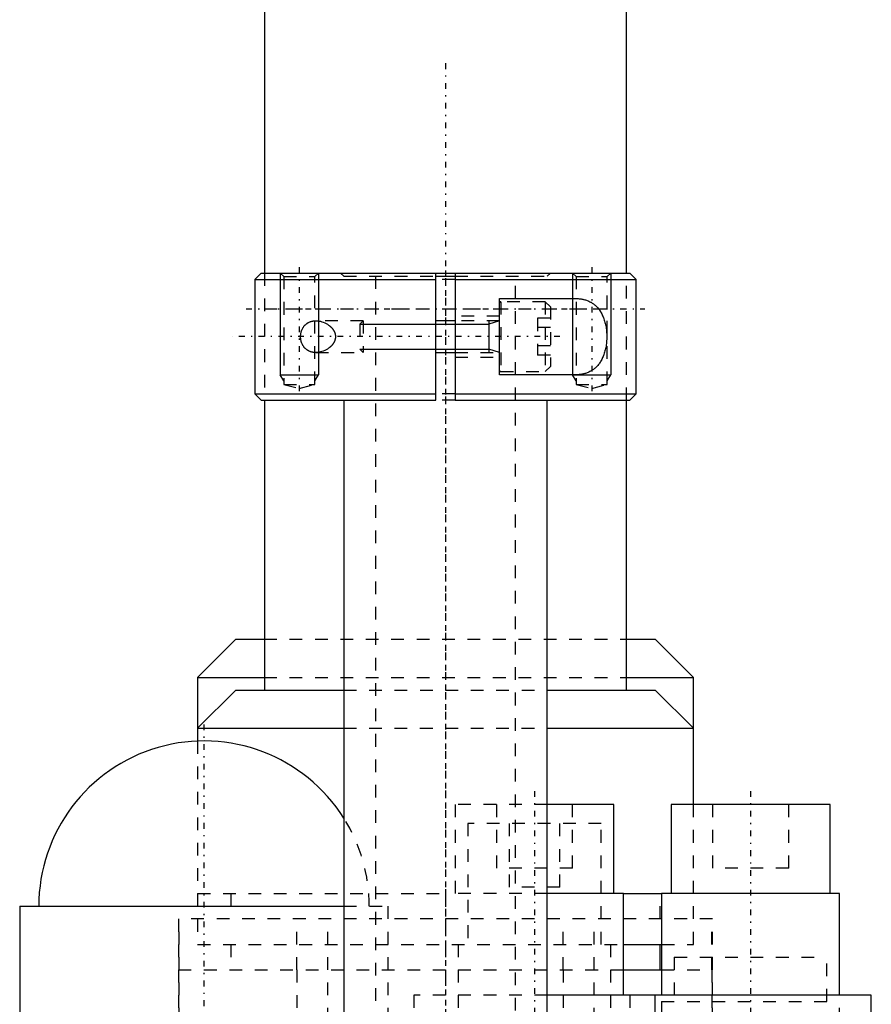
# Model space of a CAD drawing. Extents: x -70 to 70, y -1 to 596.
# Tile 12 of 13: x -34 to 34, y 396 to 474. Entities that reach past the tile are written whole.
import ezdxf

# ---------------------------------------------------------------- set-up
doc = ezdxf.new("R2010")
doc.units = 0
doc.linetypes.add('CENTER', pattern=[1.5, 0.45, -0.5, 0.05, -0.5])
doc.linetypes.add('DASHED', pattern=[2, 1, -1])
for name, color, linetype in [('AM_0', 7, 'CONTINUOUS'), ('AM_10', 7, 'CONTINUOUS'), ('AM_3', 7, 'DASHED'), ('AM_7', 7, 'CENTER')]:
    doc.layers.add(name, color=color, linetype=linetype)

msp = doc.modelspace()

# ---------------------------------------------------------------- linework, layer by layer
at = {"layer": 'AM_0', "color": 7, "linetype": 'CONTINUOUS'}
for p, q in [((-14.25, 580.75), (-14.25, 454.004)), ((14.25, 454.004), (14.25, 580.75)), ((-14.5, 454), (-15, 453.5)), ((-14.5, 454), (14.5, 454)), ((-0.75, 444), (-0.75, 454)), ((0.75, 454), (0.75, 444)), ((15, 453.5), (14.5, 454)), ((-15, 453.5), (-15, 444.5)), ((-15, 453.5), (-0.75, 453.5)), ((-0.75, 453.75), (0.75, 453.75)), ((0.75, 453.5), (15, 453.5)), ((15, 444.5), (15, 453.5)), ((4.25, 452), (10.198, 452)), ((4.25, 446), (4.25, 452)), ((0.75, 450.25), (-0.75, 450.25)), ((-0.75, 447.75), (0.75, 447.75)), ((10.198, 446), (4.25, 446)), ((-15, 444.5), (-14.5, 444)), ((-15, 444.5), (-0.75, 444.5)), ((-14.5, 444), (-0.75, 444)), ((-14.25, 444), (-14.25, 421.2)), ((-8, 444), (-8, 394.5)), ((0.75, 444.5), (15, 444.5)), ((0.75, 444), (14.5, 444)), ((8, 394.5), (8, 444)), ((14.25, 421.2), (14.25, 444)), ((14.5, 444), (15, 444.5)), ((-16.5, 425.2), (-19.5, 422.2)), ((-16.5, 425.2), (-14.266, 425.2)), ((14.266, 425.2), (16.5, 425.2)), ((19.5, 422.2), (16.5, 425.2)), ((-19.5, 422.2), (-19.5, 418.2)), ((-19.5, 422.2), (-14.266, 422.2)), ((14.266, 422.2), (19.5, 422.2)), ((19.5, 418.2), (19.5, 422.2)), ((-16.5, 421.2), (-19.5, 418.2)), ((-16.5, 421.2), (-8.005, 421.2)), ((8.005, 421.2), (16.5, 421.2)), ((19.5, 418.2), (16.5, 421.2)), ((-19.5, 418.2), (-19.5, 417.19)), ((-19.5, 418.2), (-8.008, 418.2)), ((8.008, 418.2), (19.5, 418.2)), ((19.5, 412.2), (19.5, 418.2)), ((13.25, 412.2), (8.001, 412.2)), ((13.25, 405.2), (13.25, 412.2)), ((17.75, 412.2), (17.75, 405.2)), ((30.25, 412.2), (17.75, 412.2)), ((30.25, 405.2), (30.25, 412.2)), ((14, 405.2), (8.001, 405.2)), ((14, 397.2), (14, 405.2)), ((14, 405.2), (17, 405.2)), ((17, 405.2), (17, 397.2)), ((31, 405.2), (17, 405.2)), ((31, 397.2), (31, 405.2)), ((-33.5, 404.2), (-33.5, 395.788)), ((-33.5, 404.2), (-7.991, 404.2)), ((14.009, 401.2), (17.013, 401.2)), ((16.898, 399.2), (16.898, 401.2)), ((14, 399.2), (17, 399.2)), ((33.5, 397.2), (8, 397.2)), ((16.5, 394.5), (16.5, 397.2)), ((33.5, 395.788), (33.5, 397.2))]:
    msp.add_line(p, q, dxfattribs=at)
for points in [[(10.198, 452, 0), (10.234, 452, 0), (10.306, 451.998, 0), (10.378, 451.995, 0), (10.414, 451.993, 0), (10.45, 451.99, 0), (10.522, 451.984, 0), (10.594, 451.976, 0), (10.666, 451.966, 0), (10.738, 451.953, 0), (10.809, 451.939, 0), (10.844, 451.932, 0), (10.88, 451.923, 0), (10.95, 451.905, 0), (11.019, 451.885, 0), (11.088, 451.863, 0), (11.156, 451.838, 0), (11.223, 451.811, 0), (11.256, 451.797, 0), (11.289, 451.782, 0), (11.354, 451.751, 0), (11.417, 451.717, 0), (11.449, 451.7, 0), (11.48, 451.681, 0), (11.542, 451.643, 0), (11.602, 451.603, 0), (11.631, 451.582, 0), (11.661, 451.56, 0), (11.718, 451.515, 0), (11.774, 451.467, 0), (11.829, 451.418, 0), (11.882, 451.366, 0), (11.933, 451.312, 0), (11.958, 451.284, 0), (11.983, 451.256, 0), (12.032, 451.198, 0), (12.078, 451.137, 0), (12.123, 451.075, 0), (12.167, 451.011, 0), (12.209, 450.944, 0), (12.229, 450.909, 0), (12.25, 450.874, 0), (12.289, 450.801, 0), (12.328, 450.725, 0), (12.364, 450.647, 0), (12.4, 450.566, 0), (12.433, 450.482, 0), (12.449, 450.439, 0), (12.465, 450.396, 0), (12.494, 450.308, 0), (12.522, 450.218, 0), (12.548, 450.126, 0), (12.571, 450.032, 0), (12.593, 449.937, 0), (12.603, 449.889, 0), (12.612, 449.84, 0), (12.629, 449.743, 0), (12.644, 449.644, 0), (12.657, 449.545, 0), (12.668, 449.446, 0), (12.676, 449.346, 0), (12.679, 449.296, 0), (12.682, 449.247, 0), (12.686, 449.147, 0), (12.688, 449.049, 0), (12.689, 449, 0), (12.688, 448.951, 0), (12.686, 448.853, 0), (12.682, 448.753, 0), (12.679, 448.704, 0), (12.676, 448.654, 0), (12.668, 448.554, 0), (12.657, 448.455, 0), (12.644, 448.356, 0), (12.629, 448.257, 0), (12.612, 448.16, 0), (12.603, 448.111, 0), (12.593, 448.063, 0), (12.571, 447.968, 0), (12.548, 447.874, 0), (12.522, 447.782, 0), (12.494, 447.692, 0), (12.465, 447.604, 0), (12.449, 447.561, 0), (12.433, 447.518, 0), (12.4, 447.434, 0), (12.364, 447.353, 0), (12.328, 447.275, 0), (12.289, 447.199, 0), (12.25, 447.126, 0), (12.229, 447.091, 0), (12.209, 447.056, 0), (12.167, 446.989, 0), (12.123, 446.925, 0), (12.078, 446.863, 0), (12.032, 446.802, 0), (11.983, 446.744, 0), (11.958, 446.716, 0), (11.933, 446.688, 0), (11.882, 446.634, 0), (11.829, 446.582, 0), (11.774, 446.533, 0), (11.718, 446.485, 0), (11.661, 446.44, 0), (11.631, 446.418, 0), (11.602, 446.397, 0), (11.542, 446.357, 0), (11.48, 446.319, 0), (11.449, 446.3, 0), (11.417, 446.283, 0), (11.354, 446.249, 0), (11.289, 446.218, 0), (11.256, 446.203, 0), (11.223, 446.189, 0), (11.156, 446.162, 0), (11.088, 446.137, 0), (11.019, 446.115, 0), (10.95, 446.095, 0), (10.88, 446.077, 0), (10.844, 446.068, 0), (10.809, 446.061, 0), (10.738, 446.047, 0), (10.666, 446.034, 0), (10.594, 446.024, 0), (10.522, 446.016, 0), (10.45, 446.01, 0), (10.414, 446.007, 0), (10.378, 446.005, 0), (10.306, 446.002, 0), (10.234, 446, 0), (10.198, 446, 0)], [(-10.198, 447.75, 0), (-10.214, 447.75, 0), (-10.245, 447.751, 0), (-10.276, 447.752, 0), (-10.292, 447.753, 0), (-10.307, 447.754, 0), (-10.339, 447.757, 0), (-10.371, 447.761, 0), (-10.402, 447.765, 0), (-10.434, 447.77, 0), (-10.466, 447.776, 0), (-10.481, 447.779, 0), (-10.497, 447.783, 0), (-10.529, 447.791, 0), (-10.56, 447.799, 0), (-10.591, 447.809, 0), (-10.622, 447.819, 0), (-10.653, 447.83, 0), (-10.668, 447.836, 0), (-10.683, 447.842, 0), (-10.714, 447.855, 0), (-10.744, 447.869, 0), (-10.758, 447.876, 0), (-10.773, 447.884, 0), (-10.802, 447.899, 0), (-10.831, 447.916, 0), (-10.845, 447.925, 0), (-10.859, 447.933, 0), (-10.887, 447.952, 0), (-10.914, 447.971, 0), (-10.941, 447.991, 0), (-10.967, 448.013, 0), (-10.993, 448.035, 0), (-11.005, 448.046, 0), (-11.018, 448.057, 0), (-11.042, 448.081, 0), (-11.066, 448.106, 0), (-11.089, 448.131, 0), (-11.111, 448.157, 0), (-11.133, 448.184, 0), (-11.144, 448.198, 0), (-11.154, 448.213, 0), (-11.175, 448.242, 0), (-11.196, 448.273, 0), (-11.215, 448.305, 0), (-11.234, 448.339, 0), (-11.253, 448.373, 0), (-11.262, 448.391, 0), (-11.27, 448.409, 0), (-11.287, 448.445, 0), (-11.302, 448.483, 0), (-11.317, 448.521, 0), (-11.33, 448.561, 0), (-11.343, 448.601, 0), (-11.348, 448.621, 0), (-11.354, 448.641, 0), (-11.364, 448.683, 0), (-11.373, 448.724, 0), (-11.38, 448.766, 0), (-11.386, 448.809, 0), (-11.391, 448.851, 0), (-11.393, 448.873, 0), (-11.395, 448.894, 0), (-11.398, 448.937, 0), (-11.399, 448.979, 0), (-11.399, 449, 0), (-11.399, 449.021, 0), (-11.398, 449.063, 0), (-11.395, 449.106, 0), (-11.393, 449.127, 0), (-11.391, 449.149, 0), (-11.386, 449.191, 0), (-11.38, 449.234, 0), (-11.373, 449.276, 0), (-11.364, 449.317, 0), (-11.354, 449.359, 0), (-11.348, 449.379, 0), (-11.343, 449.399, 0), (-11.33, 449.439, 0), (-11.317, 449.479, 0), (-11.302, 449.517, 0), (-11.287, 449.555, 0), (-11.27, 449.591, 0), (-11.262, 449.609, 0), (-11.253, 449.627, 0), (-11.234, 449.661, 0), (-11.215, 449.695, 0), (-11.196, 449.727, 0), (-11.175, 449.758, 0), (-11.154, 449.787, 0), (-11.144, 449.802, 0), (-11.133, 449.816, 0), (-11.111, 449.843, 0), (-11.089, 449.869, 0), (-11.066, 449.894, 0), (-11.042, 449.919, 0), (-11.018, 449.943, 0), (-11.005, 449.954, 0), (-10.993, 449.965, 0), (-10.967, 449.987, 0), (-10.941, 450.009, 0), (-10.914, 450.029, 0), (-10.887, 450.048, 0), (-10.859, 450.067, 0), (-10.845, 450.075, 0), (-10.831, 450.084, 0), (-10.802, 450.101, 0), (-10.773, 450.116, 0), (-10.758, 450.124, 0), (-10.744, 450.131, 0), (-10.714, 450.145, 0), (-10.683, 450.158, 0), (-10.668, 450.164, 0), (-10.653, 450.17, 0), (-10.622, 450.181, 0), (-10.591, 450.191, 0), (-10.56, 450.201, 0), (-10.529, 450.209, 0), (-10.497, 450.217, 0), (-10.481, 450.221, 0), (-10.466, 450.224, 0), (-10.434, 450.23, 0), (-10.402, 450.235, 0), (-10.371, 450.239, 0), (-10.339, 450.243, 0), (-10.307, 450.246, 0), (-10.292, 450.247, 0), (-10.276, 450.248, 0), (-10.245, 450.249, 0), (-10.214, 450.25, 0), (-10.198, 450.25, 0)], [(-10.198, 450.25, 0), (-10.147, 450.249, 0), (-10.044, 450.242, 0), (-9.938, 450.228, 0), (-9.884, 450.218, 0), (-9.83, 450.206, 0), (-9.721, 450.176, 0), (-9.612, 450.139, 0), (-9.505, 450.094, 0), (-9.399, 450.042, 0), (-9.296, 449.983, 0), (-9.246, 449.951, 0), (-9.197, 449.917, 0), (-9.141, 449.875, 0), (-9.126, 449.863, 0), (-9.11, 449.85, 0), (-9.103, 449.844, 0), (-9.095, 449.837, 0), (-9.08, 449.824, 0), (-9.065, 449.811, 0), (-9.05, 449.798, 0), (-9.036, 449.784, 0), (-9.021, 449.77, 0), (-9.014, 449.763, 0), (-9.006, 449.756, 0), (-8.992, 449.742, 0), (-8.977, 449.727, 0), (-8.963, 449.711, 0), (-8.948, 449.696, 0), (-8.934, 449.68, 0), (-8.927, 449.672, 0), (-8.92, 449.663, 0), (-8.906, 449.647, 0), (-8.893, 449.63, 0), (-8.879, 449.613, 0), (-8.866, 449.595, 0), (-8.853, 449.577, 0), (-8.847, 449.568, 0), (-8.841, 449.559, 0), (-8.828, 449.541, 0), (-8.816, 449.522, 0), (-8.805, 449.503, 0), (-8.793, 449.484, 0), (-8.782, 449.465, 0), (-8.777, 449.455, 0), (-8.771, 449.445, 0), (-8.761, 449.425, 0), (-8.751, 449.405, 0), (-8.746, 449.395, 0), (-8.742, 449.384, 0), (-8.733, 449.364, 0), (-8.724, 449.343, 0), (-8.72, 449.332, 0), (-8.716, 449.322, 0), (-8.708, 449.301, 0), (-8.701, 449.279, 0), (-8.694, 449.257, 0), (-8.688, 449.236, 0), (-8.683, 449.214, 0), (-8.68, 449.203, 0), (-8.678, 449.192, 0), (-8.673, 449.169, 0), (-8.669, 449.147, 0), (-8.665, 449.125, 0), (-8.663, 449.102, 0), (-8.66, 449.08, 0), (-8.659, 449.068, 0), (-8.658, 449.057, 0), (-8.657, 449.034, 0), (-8.657, 449.011, 0), (-8.657, 449, 0)], [(-8.657, 449, 0), (-8.657, 448.989, 0), (-8.657, 448.966, 0), (-8.658, 448.943, 0), (-8.659, 448.932, 0), (-8.66, 448.92, 0), (-8.663, 448.898, 0), (-8.665, 448.875, 0), (-8.669, 448.853, 0), (-8.673, 448.831, 0), (-8.678, 448.808, 0), (-8.68, 448.797, 0), (-8.683, 448.786, 0), (-8.688, 448.764, 0), (-8.694, 448.743, 0), (-8.701, 448.721, 0), (-8.708, 448.699, 0), (-8.716, 448.678, 0), (-8.72, 448.668, 0), (-8.724, 448.657, 0), (-8.733, 448.636, 0), (-8.742, 448.616, 0), (-8.746, 448.605, 0), (-8.751, 448.595, 0), (-8.761, 448.575, 0), (-8.771, 448.555, 0), (-8.777, 448.545, 0), (-8.782, 448.535, 0), (-8.793, 448.516, 0), (-8.805, 448.497, 0), (-8.816, 448.478, 0), (-8.828, 448.459, 0), (-8.841, 448.441, 0), (-8.847, 448.432, 0), (-8.853, 448.423, 0), (-8.866, 448.405, 0), (-8.879, 448.387, 0), (-8.893, 448.37, 0), (-8.906, 448.353, 0), (-8.92, 448.337, 0), (-8.927, 448.328, 0), (-8.934, 448.32, 0), (-8.948, 448.304, 0), (-8.963, 448.289, 0), (-8.977, 448.273, 0), (-8.992, 448.258, 0), (-9.006, 448.244, 0), (-9.014, 448.237, 0), (-9.021, 448.23, 0), (-9.036, 448.216, 0), (-9.05, 448.202, 0), (-9.065, 448.189, 0), (-9.08, 448.176, 0), (-9.095, 448.163, 0), (-9.103, 448.156, 0), (-9.11, 448.15, 0), (-9.126, 448.137, 0), (-9.141, 448.125, 0), (-9.197, 448.083, 0), (-9.246, 448.049, 0), (-9.296, 448.017, 0), (-9.399, 447.958, 0), (-9.505, 447.906, 0), (-9.612, 447.861, 0), (-9.721, 447.824, 0), (-9.83, 447.794, 0), (-9.884, 447.782, 0), (-9.938, 447.772, 0), (-10.044, 447.758, 0), (-10.147, 447.751, 0), (-10.198, 447.75, 0)]]:
    msp.add_polyline3d(points, dxfattribs=at)
msp.add_arc((-19, 404.2), 13, 32.20423, 180, dxfattribs=at)
at = {"layer": 'AM_10', "color": 7, "linetype": 'CONTINUOUS'}
for p, q in [((-13, 454), (-13, 446)), ((-10, 454), (-10, 446)), ((10, 454), (10, 446)), ((13, 454), (13, 446)), ((-6.75, 449.974), (3.4, 449.974)), ((4.25, 450.25), (3.4, 449.974)), ((3.4, 450.25), (3.4, 447.75)), ((-6.75, 448.026), (3.4, 448.026)), ((4.25, 447.75), (3.4, 448.026)), ((-12.729, 445.531), (-13, 446)), ((-13, 446), (-10, 446)), ((-10.271, 445.531), (-10, 446)), ((10.271, 445.531), (10, 446)), ((10, 446), (13, 446)), ((12.729, 445.531), (13, 446))]:
    msp.add_line(p, q, dxfattribs=at)
at = {"layer": 'AM_3', "color": 6, "linetype": 'DASHED'}
for p, q in [((-14.25, 454.004), (-14.25, 444)), ((-13, 454), (-12.729, 453.729)), ((-10.271, 453.729), (-10, 454)), ((-8.25, 454), (-8, 453.75)), ((8, 453.75), (8.25, 454)), ((10, 454), (10.271, 453.729)), ((12.729, 453.729), (13, 454)), ((14.25, 444), (14.25, 454.004)), ((-12.729, 453.729), (-12.729, 445.25)), ((-12.729, 453.729), (-10.271, 453.729)), ((-10.271, 445.25), (-10.271, 453.729)), ((-8, 453.75), (-0.75, 453.75)), ((-5.5, 453.75), (-5.5, 124)), ((0.75, 453.5), (-0.75, 453.5)), ((0.75, 453.75), (8, 453.75)), ((5.5, 124), (5.5, 453.75)), ((10.271, 453.729), (10.271, 445.25)), ((10.271, 453.729), (12.729, 453.729)), ((12.729, 445.25), (12.729, 453.729)), ((7.85, 451.75), (4.35, 451.75)), ((4.35, 451.75), (4.35, 446.25)), ((8.25, 451.35), (7.85, 451.75)), ((7.85, 451.75), (7.85, 446.25)), ((-14.25, 451.2), (14.25, 451.2)), ((8.25, 451.35), (8.25, 446.65)), ((-6.474, 450.25), (-10.198, 450.25)), ((-6.474, 450.25), (-6.75, 449.974)), ((-6.75, 449.974), (-6.75, 448.026)), ((-6.474, 450.25), (-6.474, 447.75)), ((4.25, 450.6), (0.75, 450.6)), ((4.25, 450.25), (0.75, 450.25)), ((8.25, 450.443), (7.25, 450.443)), ((7.25, 450.443), (7.25, 447.557)), ((8.25, 449.722), (7.25, 449.722)), ((-10.198, 447.75), (-6.474, 447.75)), ((-6.75, 448.026), (-6.474, 447.75)), ((0.75, 447.75), (4.25, 447.75)), ((8.25, 448.278), (7.25, 448.278)), ((0.75, 447.4), (4.25, 447.4)), ((8.25, 447.557), (7.25, 447.557)), ((4.35, 446.25), (7.85, 446.25)), ((7.85, 446.25), (8.25, 446.65)), ((-12.729, 445.25), (-11.5, 444.921)), ((-12.729, 445.25), (-10.271, 445.25)), ((-11.5, 444.921), (-10.271, 445.25)), ((10.271, 445.25), (11.5, 444.921)), ((10.271, 445.25), (12.729, 445.25)), ((11.5, 444.921), (12.729, 445.25)), ((0.75, 444.5), (-0.75, 444.5)), ((0.75, 444), (-0.75, 444)), ((-14.266, 425.2), (14.266, 425.2)), ((-14.266, 422.2), (14.266, 422.2)), ((-8.005, 421.2), (8.005, 421.2)), ((-8.008, 418.2), (8.008, 418.2)), ((-19.5, 417.19), (-19.5, 401.2)), ((0.75, 412.2), (0.75, 405.2)), ((8.001, 412.2), (0.75, 412.2)), ((4, 412.2), (4, 407.2)), ((10, 407.2), (10, 412.2)), ((19.5, 401.2), (19.5, 412.2)), ((21, 412.2), (21, 407.2)), ((27, 407.2), (27, 412.2)), ((1.75, 410.7), (1.75, 401.2)), ((12.25, 410.7), (1.75, 410.7)), ((5, 410.7), (5, 405.7)), ((9, 405.7), (9, 410.7)), ((12.25, 401.2), (12.25, 410.7)), ((10, 407.2), (4, 407.2)), ((27, 407.2), (21, 407.2)), ((-19.5, 405.2), (0, 405.2)), ((-16.895, 405.2), (-16.895, 403.2)), ((0, 405.2), (0, 397.2)), ((8.001, 405.2), (0, 405.2)), ((9, 405.7), (5, 405.7)), ((16.895, 403.2), (16.895, 405.2)), ((-7.991, 404.2), (-4.5, 404.2)), ((-4.5, 391.2), (-4.5, 404.2)), ((-21, 403.2), (-21, 399.2)), ((21, 403.2), (-21, 403.2)), ((-20.953, 399.2), (-20.953, 403.2)), ((-11.696, 399.2), (-11.696, 403.2)), ((-9.256, 399.2), (-9.256, 403.2)), ((9.256, 399.2), (9.256, 403.2)), ((11.696, 399.2), (11.696, 403.2)), ((20.953, 399.2), (20.953, 403.2)), ((21, 399.2), (21, 403.2)), ((-19.5, 401.2), (14.009, 401.2)), ((-16.898, 401.2), (-16.898, 399.2)), ((1, 401.2), (1, 396.2)), ((13, 396.2), (13, 401.2)), ((17.013, 401.2), (19.5, 401.2)), ((18, 400.2), (18, 396.7)), ((18, 400.2), (30, 400.2)), ((30, 396.7), (30, 400.2)), ((-21, 399.2), (-21, 391.2)), ((-21, 399.2), (14, 399.2)), ((-20.953, 391.2), (-20.953, 399.2)), ((-11.696, 399.2), (-11.696, 391.2)), ((-9.256, 391.2), (-9.256, 399.2)), ((9.256, 399.2), (9.256, 391.2)), ((11.696, 391.2), (11.696, 399.2)), ((17, 399.2), (21, 399.2)), ((20.953, 399.2), (20.953, 391.2)), ((21, 391.2), (21, 399.2)), ((-2.5, 397.2), (-2.5, 391.2)), ((8, 397.2), (-2.5, 397.2)), ((14.5, 397.2), (14.5, 391.2)), ((17, 396.7), (17, 391.2)), ((17, 396.7), (31, 396.7)), ((31, 391.2), (31, 396.7))]:
    msp.add_line(p, q, dxfattribs=at)
for centre, radius, start, end in [((4.35, 451.65), 0.1, 90, 180), ((4.35, 446.35), 0.1, 180, 270), ((-19, 404.2), 13, 0, 32.20423)]:
    msp.add_arc(centre, radius, start, end, dxfattribs=at)
at = {"layer": 'AM_7', "color": 4, "linetype": 'CENTER'}
for p, q in [((0, 470.5), (0, 107.5)), ((-11.5, 454.454), (-11.5, 444.467)), ((0, 454.2), (0, 146)), ((11.5, 454.454), (11.5, 444.467)), ((0, 453.6), (0, 400.8)), ((-15.675, 451.2), (15.675, 451.2)), ((9, 449), (-16.75, 449)), ((-19, 418.5), (-19, 389.9)), ((7, 413.25), (7, 390.15)), ((24, 413.25), (24, 390.15))]:
    msp.add_line(p, q, dxfattribs=at)

doc.saveas('drawing.dxf')
